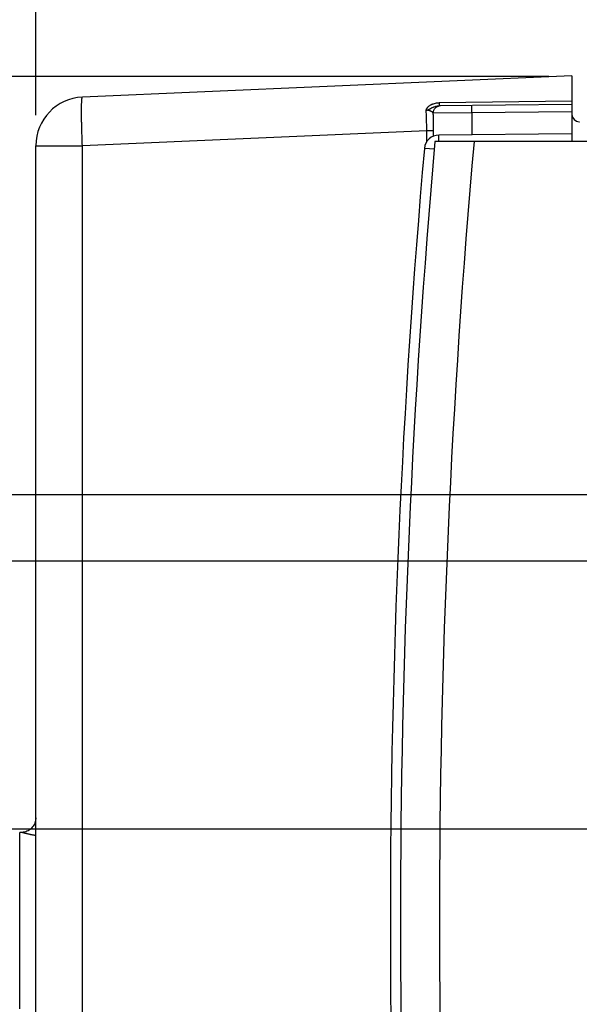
# Model space of a CAD drawing. Header units: inches. Extents: x 0 to 34, y 0 to 22.
# Tile 95 of 103: x 20.2 to 21.3, y 15.9 to 18. Entities that reach past the tile are written whole.
import ezdxf

# ---------------------------------------------------------------- set-up
doc = ezdxf.new("R2010")
doc.units = ezdxf.units.IN
doc.header["$LTSCALE"] = 1.87
doc.header["$MEASUREMENT"] = 0
doc.layers.get('0').update_dxf_attribs({"linetype": 'CONTINUOUS'})
doc.layers.add('DIMENSIONS', color=7, linetype='CONTINUOUS')
doc.styles.get("Standard").update_dxf_attribs({"font": 'txt', "width": 0.8})
doc.dimstyles.new('DIMSTYLE_1', dxfattribs={"dimtxt": 0.125, "dimasz": 0.18, "dimexe": 0.18, "dimexo": 0.0625, "dimgap": 0.09, "dimtad": 0, "dimtih": 1, "dimtoh": 1, "dimdec": 3, "dimzin": 4, "dimdsep": 46, "dimtxsty": 'STANDARD', "dimblk": '_FILLED', "dimblk1": '_FILLED', "dimblk2": '_FILLED', "dimcen": 0.09, "dimadec": 0, "dimazin": 0, "dimtp": 0.01, "dimtm": 0.01, "dimtfac": 1, "dimtdec": 3, "dimtofl": 0, "dimtmove": 0, "dimatfit": 3, "dimldrblk": '_FILLED', "dimfxl": 1, "dimtolj": 1, "dimtzin": 4, "dimarcsym": 0})

# ---------------------------------------------------------------- blocks, each defined once
blk = doc.blocks.new('_FILLED')
at = {"color": 0, "linetype": 'BYBLOCK'}
blk.add_solid([(0, 0), (-1, 0.174), (-1, -0.174)], dxfattribs=at)
blk = doc.blocks.new('*D12')
at = {"layer": 'DIMENSIONS', "color": 2, "linetype": 'CONTINUOUS'}
for p, q in [((18.6728, 17.8483), (18.6728, 18.2083)), ((21.2876, 17.8483), (18.5478, 17.8483)), ((19.2981, 16.8535), (18.5478, 16.8535)), ((18.6728, 16.8535), (18.6728, 16.4935)), ((21.6308, 16.8535), (19.5218, 16.8535))]:
    blk.add_line(p, q, dxfattribs=at)
at = {"layer": 'DIMENSIONS', "color": 2, "linetype": 'CONTINUOUS', "xscale": 0.18, "yscale": 0.18, "zscale": 0.18}
for p, rotation in [((18.6728, 17.8483), 270), ((18.6728, 16.8535), 90)]:
    blk.add_blockref('_FILLED', p, dxfattribs=dict(at, rotation=rotation))
at = {"layer": 'DIMENSIONS', "color": 2, "linetype": 'CONTINUOUS', "insert": (18.5228, 17.42), "char_height": 0.125, "width": 0.7, "attachment_point": 2, "line_spacing_factor": 0.9}
blk.add_mtext('.995\\P[25.27]', dxfattribs=at)
blk = doc.blocks.new('*D13')
at = {"layer": 'DIMENSIONS', "color": 2, "linetype": 'CONTINUOUS'}
for p, q in [((21.2876, 17.8483), (17.7978, 17.8483)), ((17.9228, 17.8483), (17.9228, 17.0809)), ((17.9228, 16.3034), (17.9228, 16.6434)), ((21.6308, 16.3034), (17.7978, 16.3034))]:
    blk.add_line(p, q, dxfattribs=at)
at = {"layer": 'DIMENSIONS', "color": 2, "linetype": 'CONTINUOUS', "xscale": 0.18, "yscale": 0.18, "zscale": 0.18}
for p, rotation in [((17.9228, 17.8483), 90), ((17.9228, 16.3034), 270)]:
    blk.add_blockref('_FILLED', p, dxfattribs=dict(at, rotation=rotation))
at = {"layer": 'DIMENSIONS', "color": 2, "linetype": 'CONTINUOUS', "insert": (17.8228, 17.0184), "char_height": 0.125, "width": 0.7, "attachment_point": 2, "line_spacing_factor": 0.9}
blk.add_mtext('1.545\\P[39.24]', dxfattribs=at)
blk = doc.blocks.new('*D14')
at = {"layer": 'DIMENSIONS', "color": 2, "linetype": 'CONTINUOUS'}
for p, q in [((20.2348, 17.7687), (20.2348, 19.4733)), ((21.8183, 18.6864), (21.8183, 19.4733)), ((20.2348, 19.3483), (19.8748, 19.3483)), ((21.8183, 19.3483), (22.1783, 19.3483)), ((21.8183, 17.0411), (21.8183, 18.4955))]:
    blk.add_line(p, q, dxfattribs=at)
at = {"layer": 'DIMENSIONS', "color": 2, "linetype": 'CONTINUOUS', "xscale": 0.18, "yscale": 0.18, "zscale": 0.18}
blk.add_blockref('_FILLED', (20.2348, 19.3483), dxfattribs=at)
at = {"layer": 'DIMENSIONS', "color": 2, "linetype": 'CONTINUOUS', "xscale": 0.18, "yscale": 0.18, "zscale": 0.18, "rotation": 180}
blk.add_blockref('_FILLED', (21.8183, 19.3483), dxfattribs=at)
at = {"layer": 'DIMENSIONS', "color": 2, "linetype": 'CONTINUOUS', "insert": (21.0061, 19.4108), "char_height": 0.125, "width": 1.325, "attachment_point": 2, "line_spacing_factor": 0.9}
blk.add_mtext('1.584{\\Ftxt.shx;\\W1.000000;\\H0.125000; }[40.22]', dxfattribs=at)
blk = doc.blocks.new('*D18')
at = {"layer": 'DIMENSIONS', "color": 2, "linetype": 'CONTINUOUS'}
for p, q in [((20.2348, 17.7687), (20.2348, 20.2233)), ((22.4442, 17.1773), (22.4442, 20.2233)), ((20.2348, 20.0983), (19.8748, 20.0983)), ((22.4442, 20.0983), (22.8042, 20.0983))]:
    blk.add_line(p, q, dxfattribs=at)
at = {"layer": 'DIMENSIONS', "color": 2, "linetype": 'CONTINUOUS', "xscale": 0.18, "yscale": 0.18, "zscale": 0.18}
blk.add_blockref('_FILLED', (20.2348, 20.0983), dxfattribs=at)
at = {"layer": 'DIMENSIONS', "color": 2, "linetype": 'CONTINUOUS', "xscale": 0.18, "yscale": 0.18, "zscale": 0.18, "rotation": 180}
blk.add_blockref('_FILLED', (22.4442, 20.0983), dxfattribs=at)
at = {"layer": 'DIMENSIONS', "color": 2, "linetype": 'CONTINUOUS', "insert": (21.3778, 20.1608), "char_height": 0.125, "width": 1.325, "attachment_point": 2, "line_spacing_factor": 0.9}
blk.add_mtext('2.209{\\Ftxt.shx;\\W1.000000;\\H0.125000; }[56.12]', dxfattribs=at)
blk = doc.blocks.new('*D19')
at = {"layer": 'DIMENSIONS', "color": 2, "linetype": 'CONTINUOUS'}
for p, q in [((19.4228, 17.8483), (19.4228, 18.2083)), ((21.2876, 17.8483), (19.2978, 17.8483)), ((22.2566, 16.9897), (19.2978, 16.9897)), ((19.4228, 16.9897), (19.4228, 16.6297))]:
    blk.add_line(p, q, dxfattribs=at)
at = {"layer": 'DIMENSIONS', "color": 2, "linetype": 'CONTINUOUS', "xscale": 0.18, "yscale": 0.18, "zscale": 0.18}
for p, rotation in [((19.4228, 17.8483), 270), ((19.4228, 16.9897), 90)]:
    blk.add_blockref('_FILLED', p, dxfattribs=dict(at, rotation=rotation))
at = {"layer": 'DIMENSIONS', "color": 2, "linetype": 'CONTINUOUS', "insert": (19.2728, 17.6256), "char_height": 0.125, "width": 0.7, "attachment_point": 2, "line_spacing_factor": 0.9}
blk.add_mtext('.859\\P[21.81]', dxfattribs=at)
blk = doc.blocks.new('*D20')
at = {"layer": 'DIMENSIONS', "color": 2, "linetype": 'CONTINUOUS'}
for p, q in [((17.9228, 15.6175), (17.9228, 15.9775)), ((21.5935, 15.6175), (17.7978, 15.6175)), ((21.2876, 14.3826), (17.7978, 14.3826)), ((17.9228, 14.3826), (17.9228, 14.0226))]:
    blk.add_line(p, q, dxfattribs=at)
at = {"layer": 'DIMENSIONS', "color": 2, "linetype": 'CONTINUOUS', "xscale": 0.18, "yscale": 0.18, "zscale": 0.18}
for p, rotation in [((17.9228, 15.6175), 270), ((17.9228, 14.3826), 90)]:
    blk.add_blockref('_FILLED', p, dxfattribs=dict(at, rotation=rotation))
at = {"layer": 'DIMENSIONS', "color": 2, "linetype": 'CONTINUOUS', "insert": (17.8228, 15.3928), "char_height": 0.125, "width": 0.7, "attachment_point": 2, "line_spacing_factor": 0.9}
blk.add_mtext('1.235\\P[31.37]', dxfattribs=at)
blk = doc.blocks.new('*D21')
at = {"layer": 'DIMENSIONS', "color": 2, "linetype": 'CONTINUOUS'}
for p, q in [((20.2348, 17.7687), (20.2348, 18.7233)), ((21.7811, 15.8051), (21.7811, 18.7233)), ((20.2348, 18.5983), (19.8748, 18.5983)), ((21.7811, 18.5983), (22.1411, 18.5983))]:
    blk.add_line(p, q, dxfattribs=at)
at = {"layer": 'DIMENSIONS', "color": 2, "linetype": 'CONTINUOUS', "xscale": 0.18, "yscale": 0.18, "zscale": 0.18}
blk.add_blockref('_FILLED', (20.2348, 18.5983), dxfattribs=at)
at = {"layer": 'DIMENSIONS', "color": 2, "linetype": 'CONTINUOUS', "xscale": 0.18, "yscale": 0.18, "zscale": 0.18, "rotation": 180}
blk.add_blockref('_FILLED', (21.7811, 18.5983), dxfattribs=at)
at = {"layer": 'DIMENSIONS', "color": 2, "linetype": 'CONTINUOUS', "insert": (21.0587, 18.6608), "char_height": 0.125, "width": 1.325, "attachment_point": 2, "line_spacing_factor": 0.9}
blk.add_mtext('1.546{\\Ftxt.shx;\\W1.000000;\\H0.125000; }[39.28]', dxfattribs=at)

msp = doc.modelspace()

# ---------------------------------------------------------------- linework, layer by layer
at = {"color": 7, "linetype": 'CONTINUOUS'}
for p, q in [((21.3348, 17.85), (20.3304, 17.8061)), ((21.3348, 17.85), (21.3348, 17.715)), ((21.3348, 17.7905), (21.0625, 17.7881)), ((21.0632, 17.7947), (21.3348, 17.7983)), ((21.1291, 17.7737), (21.1291, 17.7887)), ((21.1291, 17.7737), (21.0503, 17.7731)), ((21.3348, 17.7755), (21.1291, 17.7737)), ((21.1291, 17.7737), (21.1291, 17.7287)), ((21.3497, 17.7554), (21.3501, 17.7553)), ((21.0369, 17.7371), (20.3304, 17.7062)), ((21.0369, 17.7145), (21.0369, 17.7371)), ((21.051, 17.7371), (21.0369, 17.7371)), ((21.051, 17.726), (21.051, 17.7371)), ((21.3348, 17.7305), (21.0618, 17.7281)), ((20.2348, 14.5247), (20.2348, 17.7062)), ((20.2348, 17.7062), (20.3304, 17.7062)), ((20.3304, 14.5247), (20.3304, 17.7062)), ((22.9771, 17.715), (21.0538, 17.715)), ((21.0525, 17.6989), (21.0321, 17.7007)), ((20.2018, 15.9345), (20.2018, 16.2965))]:
    msp.add_line(p, q, dxfattribs=at)
msp.add_lwpolyline([(20.2348, 16.3266), (20.2347, 16.3244), (20.2344, 16.3217), (20.2338, 16.319), (20.233, 16.3164), (20.232, 16.3139), (20.2307, 16.3115), (20.2292, 16.3092), (20.2275, 16.3071), (20.2257, 16.3051), (20.2236, 16.3033), (20.2214, 16.3016), (20.2191, 16.3002), (20.2166, 16.2991), (20.2141, 16.2981), (20.2115, 16.2974), (20.2088, 16.2969), (20.206, 16.2966), (20.2038, 16.2966)], dxfattribs=at)
for centre, radius, start, end in [((20.3348, 17.7062), 0.1, 92.5, 180), ((21.0652, 17.7733), 0.0148, 90.4989, 100.4544), ((21.3498, 17.7704), 0.015, 180, 269.5), ((21.062, 17.6981), 0.03, 90.5, 174.9474), ((39.0629, 16.1155), 18.08, 174.92453, 185.07547), ((39.0629, 16.1155), 18, 174.90191, 185.09809), ((38.9622, 16.1155), 18, 174.94741, 185.05259), ((20.2028, 16.2659), 0.0306, 88.198, 91.9741)]:
    msp.add_arc(centre, radius, start, end, dxfattribs=at)
for points, knots in [([(20.3304, 17.7062), (20.3302, 17.7127), (20.3298, 17.7224), (20.3294, 17.7351), (20.3291, 17.7443), (20.3289, 17.7531), (20.3288, 17.7615), (20.3287, 17.7693), (20.3286, 17.7766), (20.3287, 17.7831), (20.3287, 17.7882), (20.3288, 17.7918), (20.3289, 17.7942), (20.329, 17.7964), (20.3291, 17.7984), (20.3292, 17.8002), (20.3293, 17.8015), (20.3294, 17.8025), (20.3295, 17.8031), (20.3296, 17.8037), (20.3297, 17.8042), (20.3298, 17.8046), (20.3298, 17.805), (20.3299, 17.8053), (20.33, 17.8056), (20.3301, 17.8058), (20.3302, 17.8059), (20.3302, 17.806), (20.3303, 17.8061), (20.3303, 17.8061), (20.3304, 17.8061), (20.3304, 17.8061), (20.3304, 17.8061)], [0, 0, 0, 0, 0.194452, 0.289318, 0.381391, 0.46979, 0.553668, 0.632221, 0.704699, 0.770409, 0.828726, 0.854938, 0.8791, 0.901157, 0.921058, 0.93876, 0.954223, 0.961107, 0.96742, 0.973161, 0.978328, 0.982922, 0.986945, 0.990399, 0.993294, 0.995644, 0.996625, 0.997484, 0.998232, 0.998883, 0.999462, 1, 1, 1, 1]), ([(21.0359, 17.7792), (21.0359, 17.7792), (21.0359, 17.7793), (21.0359, 17.7795), (21.0359, 17.7796), (21.036, 17.7797), (21.036, 17.7799), (21.0361, 17.7802), (21.0361, 17.7804), (21.0363, 17.7807), (21.0364, 17.7811), (21.0366, 17.7816), (21.0368, 17.782), (21.0371, 17.7824), (21.0373, 17.7829), (21.0376, 17.7833), (21.038, 17.7839), (21.0385, 17.7845), (21.0391, 17.7853), (21.0398, 17.7861), (21.0406, 17.7868), (21.0416, 17.7877), (21.043, 17.7887), (21.0447, 17.7899), (21.0466, 17.7909), (21.0485, 17.7917), (21.0512, 17.7928), (21.0546, 17.7937), (21.0589, 17.7945), (21.0618, 17.7946), (21.0632, 17.7947)], [0, 0, 0, 0, 0.003663, 0.007347, 0.011028, 0.014708, 0.022079, 0.029458, 0.036843, 0.044236, 0.059046, 0.073888, 0.088761, 0.103665, 0.118601, 0.133569, 0.148569, 0.178664, 0.208891, 0.239256, 0.269762, 0.300409, 0.362114, 0.424371, 0.487147, 0.550391, 0.61404, 0.742208, 0.871078, 1, 1, 1, 1]), ([(21.0359, 17.7792), (21.036, 17.7792), (21.0363, 17.7792), (21.0367, 17.7793), (21.037, 17.7794), (21.0372, 17.7794), (21.0374, 17.7795), (21.0376, 17.7795), (21.0379, 17.7796), (21.0381, 17.7796), (21.0383, 17.7797), (21.0386, 17.7797), (21.039, 17.7798), (21.0394, 17.78), (21.0397, 17.7801), (21.04, 17.7803), (21.0403, 17.7804), (21.0406, 17.7805), (21.041, 17.7807), (21.0414, 17.7809), (21.042, 17.7812), (21.0426, 17.7816), (21.0434, 17.782), (21.0442, 17.7824), (21.045, 17.7828), (21.0458, 17.7832), (21.0466, 17.7837), (21.0476, 17.7842), (21.049, 17.7849), (21.0506, 17.7856), (21.0528, 17.7864), (21.0556, 17.7873), (21.059, 17.7879), (21.0613, 17.7881), (21.0625, 17.7881)], [0, 0, 0, 0, 0.015982, 0.031944, 0.039919, 0.047899, 0.055884, 0.063867, 0.071839, 0.079798, 0.087744, 0.095676, 0.111509, 0.127379, 0.143319, 0.151298, 0.159269, 0.175176, 0.191052, 0.206921, 0.222799, 0.254564, 0.286285, 0.31797, 0.349647, 0.381313, 0.41296, 0.444581, 0.507732, 0.570705, 0.633433, 0.757852, 0.880319, 1, 1, 1, 1]), ([(21.0503, 17.7731), (21.0503, 17.774), (21.0504, 17.7757), (21.0511, 17.7783), (21.0522, 17.7806), (21.0537, 17.7828), (21.0555, 17.7846), (21.0576, 17.7861), (21.06, 17.7873), (21.0616, 17.7877), (21.0625, 17.7879)], [0, 0, 0, 0, 0.125323, 0.250597, 0.375789, 0.500869, 0.625823, 0.750651, 0.875367, 1, 1, 1, 1]), ([(21.0625, 17.7881), (21.0625, 17.7881), (21.0625, 17.7881), (21.0625, 17.7881), (21.0626, 17.7882), (21.0626, 17.7882), (21.0626, 17.7883), (21.0626, 17.7884), (21.0627, 17.7884), (21.0627, 17.7886), (21.0628, 17.7888), (21.0628, 17.7891), (21.0629, 17.7895), (21.0629, 17.7899), (21.063, 17.7903), (21.063, 17.7908), (21.0631, 17.7913), (21.0631, 17.7922), (21.0632, 17.7933), (21.0632, 17.7942), (21.0632, 17.7947)], [0, 0, 0, 0, 0.004726, 0.010287, 0.01722, 0.025804, 0.036181, 0.048425, 0.062578, 0.078658, 0.116621, 0.162292, 0.215566, 0.276288, 0.344258, 0.419246, 0.500991, 0.5892, 0.783718, 1, 1, 1, 1]), ([(21.0503, 17.7731), (21.0502, 17.7733), (21.0501, 17.7736), (21.0497, 17.774), (21.0493, 17.7745), (21.0488, 17.7749), (21.0482, 17.7754), (21.0475, 17.7758), (21.0467, 17.7763), (21.0459, 17.7767), (21.0449, 17.7772), (21.0439, 17.7776), (21.0428, 17.778), (21.0415, 17.7783), (21.0405, 17.7786), (21.0396, 17.7788), (21.0386, 17.7789), (21.0374, 17.7791), (21.0364, 17.7792), (21.0359, 17.7792)], [0, 0, 0, 0, 0.029359, 0.062654, 0.100239, 0.142317, 0.188948, 0.240131, 0.29585, 0.356093, 0.420878, 0.490265, 0.564328, 0.643078, 0.726437, 0.76979, 0.814197, 0.905762, 1, 1, 1, 1]), ([(21.0369, 17.7371), (21.0369, 17.7389), (21.0369, 17.7425), (21.0368, 17.7479), (21.0367, 17.7533), (21.0366, 17.7586), (21.0364, 17.7639), (21.0362, 17.7691), (21.036, 17.7742), (21.0359, 17.7775), (21.0359, 17.7792)], [0, 0, 0, 0, 0.129015, 0.257646, 0.385502, 0.512201, 0.637364, 0.760623, 0.88162, 1, 1, 1, 1]), ([(21.051, 17.7371), (21.051, 17.7401), (21.0509, 17.7462), (21.0508, 17.7552), (21.0506, 17.7642), (21.0504, 17.7702), (21.0503, 17.7731)], [0, 0, 0, 0, 0.252913, 0.504675, 0.754104, 1, 1, 1, 1]), ([(21.0615, 17.715), (21.0615, 17.716), (21.0615, 17.7174), (21.0615, 17.7192), (21.0615, 17.7204), (21.0615, 17.7216), (21.0615, 17.7227), (21.0615, 17.7237), (21.0616, 17.7246), (21.0616, 17.7254), (21.0616, 17.7261), (21.0616, 17.7266), (21.0616, 17.727), (21.0617, 17.7272), (21.0617, 17.7274), (21.0617, 17.7276), (21.0617, 17.7277), (21.0617, 17.7279), (21.0617, 17.728), (21.0617, 17.728), (21.0617, 17.728), (21.0617, 17.7281), (21.0618, 17.7281), (21.0618, 17.7281), (21.0618, 17.7281), (21.0618, 17.7281)], [0, 0, 0, 0, 0.219558, 0.321188, 0.416879, 0.506278, 0.589056, 0.664908, 0.733555, 0.794744, 0.848253, 0.893885, 0.913696, 0.931478, 0.947218, 0.960902, 0.972519, 0.982065, 0.989537, 0.992499, 0.994947, 0.99689, 0.998342, 0.999339, 1, 1, 1, 1]), ([(20.2345, 16.2902), (20.2335, 16.2904), (20.2316, 16.2907), (20.2289, 16.2912), (20.2262, 16.2917), (20.2237, 16.2923), (20.2212, 16.2928), (20.219, 16.2933), (20.2172, 16.2937), (20.2159, 16.294), (20.2149, 16.2943), (20.2141, 16.2945), (20.213, 16.2948), (20.2118, 16.2951), (20.2104, 16.2955), (20.2093, 16.2958), (20.2084, 16.296), (20.2076, 16.2961), (20.2065, 16.2963), (20.2051, 16.2964), (20.2042, 16.2965), (20.2038, 16.2965)], [0, 0, 0, 0, 0.092379, 0.181848, 0.26827, 0.351421, 0.430632, 0.505074, 0.573919, 0.605987, 0.636346, 0.664905, 0.691736, 0.74109, 0.78618, 0.828794, 0.849747, 0.870779, 0.913509, 0.956766, 1, 1, 1, 1])]:
    msp.add_open_spline(points, degree=3, knots=knots, dxfattribs=at)

# ---------------------------------------------------------------- dimensions: what is measured, and where the dimension line sits
at = {"layer": 'DIMENSIONS', "color": 2, "linetype": 'CONTINUOUS'}
for base, p1, p2, picture, middle in [((22.4442, 20.0983), (20.2348, 17.7687), (22.4442, 17.1773), '*D18', (21.2278, 20.0983)), ((21.81834, 19.34835), (20.2348, 17.76873), (21.81834, 17.04107), '*D14', (20.85613, 19.34835)), ((21.7811, 18.5983), (20.2348, 17.7687), (21.7811, 15.8051), '*D21', (20.9087, 18.5983))]:
    dim = msp.add_linear_dim(base=base, p1=p1, p2=p2, dimstyle='DIMSTYLE_1', dxfattribs=at)
    dim.commit()
    dim.dimension.update_dxf_attribs({"geometry": picture, "text_midpoint": middle, "dimtype": 160})
for base, p1, p2, angle, picture, middle in [((18.6728, 16.8535), (21.2876, 17.8483), (21.6308, 16.8535), 270, '*D12', (18.5478, 17.2637)), ((19.4228, 17.8483), (22.2566, 16.9897), (21.2876, 17.8483), 90, '*D19', (19.2978, 17.4693)), ((17.9228, 17.8483), (21.6308, 16.3034), (21.2876, 17.8483), 90, '*D13', (17.7728, 16.8622)), ((17.9228, 14.3826), (21.5935, 15.6175), (21.2876, 14.3826), 270, '*D20', (17.7728, 15.2365))]:
    dim = msp.add_linear_dim(base=base, p1=p1, p2=p2, angle=angle, dimstyle='DIMSTYLE_1', dxfattribs=at)
    dim.commit()
    dim.dimension.update_dxf_attribs({"geometry": picture, "text_midpoint": middle, "dimtype": 160})

doc.saveas('drawing.dxf')
